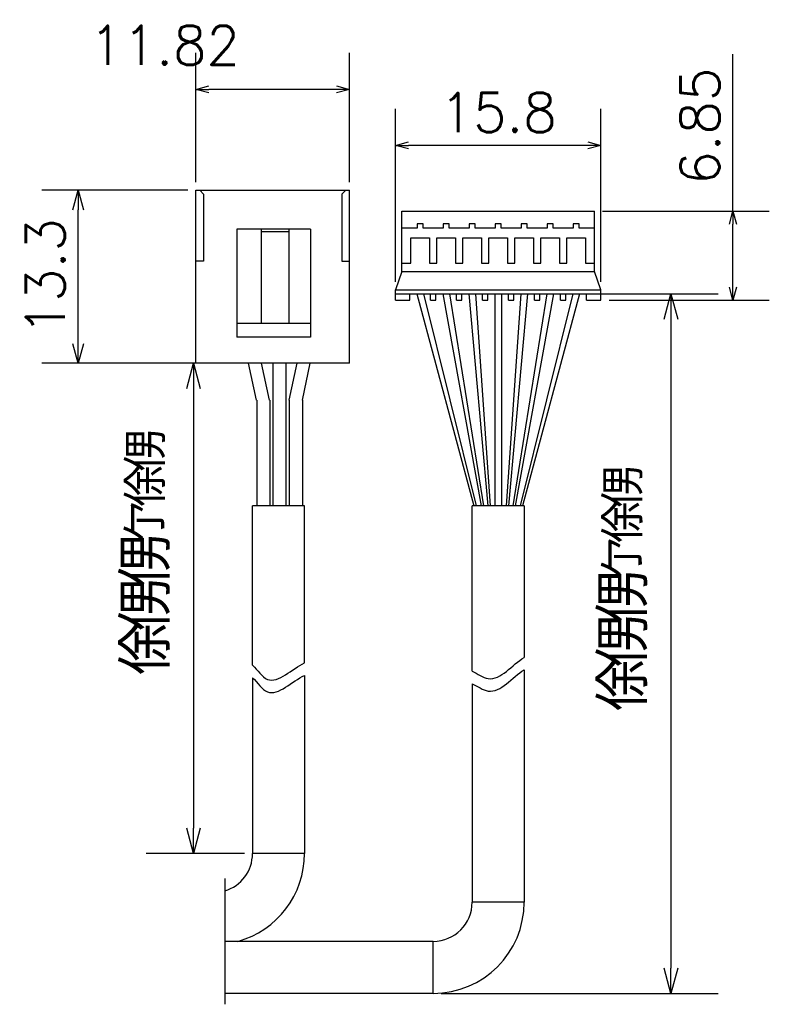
# Model space of a CAD drawing. Header units: millimetres. Extents: x -180 to 1258, y -624 to 333.
# Tile 4 of 5: x 150 to 208, y 257 to 333. Entities that reach past the tile are written whole.
import ezdxf

# ---------------------------------------------------------------- set-up
doc = ezdxf.new("R2010")
doc.units = ezdxf.units.MM
doc.header["$LTSCALE"] = 0.165354
doc.layers.add('NoLayerName_001', color=7, linetype='Continuous')
doc.styles.get("Standard").update_dxf_attribs({"font": 'txt', "bigfont": 'extfont2'})
doc.dimstyles.get("Standard").update_dxf_attribs({"dimtxt": 2.5, "dimasz": 2.5, "dimexe": 1.25, "dimexo": 0.625, "dimtad": 1, "dimzin": 0, "dimdsep": 46, "dimtxsty": 'Standard', "dimcen": 2.5, "dimadec": 0, "dimazin": 0, "dimtfac": 0.75, "dimtmove": 0, "dimatfit": 3, "dimfxl": 1, "dimarcsym": 0})

# ---------------------------------------------------------------- blocks, each defined once
blk = doc.blocks.new('_OPEN30')
at = {"color": 0, "linetype": 'ByBlock', "lineweight": -2}
for p, q in [((-1, 0.267949), (0, 0)), ((0, 0), (-1, -0.267949)), ((0, 0), (-1, 0))]:
    blk.add_line(p, q, dxfattribs=at)
blk = doc.blocks.new('*D71')
at = {"layer": 'Defpoints', "color": 0}
for p in [(179.322, 323.199), (179.322, 312.099), (195.122, 312.099)]:
    blk.add_point(p, dxfattribs=at)
at = {"layer": 'NoLayerName_001', "color": 0, "linetype": 'Continuous', "lineweight": 25}
for p, q in [((179.322, 312.724), (179.322, 325.999)), ((195.122, 312.724), (195.122, 325.999)), ((194.122, 323.199), (180.322, 323.199))]:
    blk.add_line(p, q, dxfattribs=at)
at = {"layer": 'NoLayerName_001', "color": 0, "lineweight": 25, "rotation": 180}
blk.add_blockref('_OPEN30', (179.322, 323.199), dxfattribs=at)
at = {"layer": 'NoLayerName_001', "color": 0, "lineweight": 25}
blk.add_blockref('_OPEN30', (195.122, 323.199), dxfattribs=at)
at = {"layer": 'NoLayerName_001', "color": 0, "lineweight": 25, "insert": (187.222, 325.73), "char_height": 3, "attachment_point": 5}
blk.add_mtext('15.8', dxfattribs=at)
blk = doc.blocks.new('*D72')
at = {"layer": 'Defpoints', "color": 0}
for p in [(194.622, 318.149), (205.272, 318.149), (195.122, 311.299)]:
    blk.add_point(p, dxfattribs=at)
at = {"layer": 'NoLayerName_001', "color": 0, "linetype": 'Continuous', "lineweight": 25}
for p, q in [((205.272, 318.149), (205.272, 330.212)), ((195.247, 318.149), (208.072, 318.149)), ((205.272, 312.299), (205.272, 317.149)), ((195.747, 311.299), (208.072, 311.299))]:
    blk.add_line(p, q, dxfattribs=at)
at = {"layer": 'NoLayerName_001', "color": 0, "lineweight": 25}
for p, rotation in [((205.272, 318.149), 90), ((205.272, 311.299), 270)]:
    blk.add_blockref('_OPEN30', p, dxfattribs=dict(at, rotation=rotation))
at = {"layer": 'NoLayerName_001', "color": 0, "lineweight": 25, "insert": (202.74, 324.68), "char_height": 3, "attachment_point": 5, "rotation": 90}
blk.add_mtext('6.85', dxfattribs=at)
blk = doc.blocks.new('*D73')
at = {"layer": 'Defpoints', "color": 0}
for p in [(163.977, 327.508), (163.977, 319.76), (175.797, 319.76)]:
    blk.add_point(p, dxfattribs=at)
at = {"layer": 'NoLayerName_001', "color": 0, "linetype": 'Continuous', "lineweight": 25}
for p, q in [((163.977, 320.385), (163.977, 330.308)), ((175.797, 320.385), (175.797, 330.308)), ((174.797, 327.508), (164.977, 327.508))]:
    blk.add_line(p, q, dxfattribs=at)
at = {"layer": 'NoLayerName_001', "color": 0, "lineweight": 25, "rotation": 180}
blk.add_blockref('_OPEN30', (163.977, 327.508), dxfattribs=at)
at = {"layer": 'NoLayerName_001', "color": 0, "lineweight": 25}
blk.add_blockref('_OPEN30', (175.797, 327.508), dxfattribs=at)
at = {"layer": 'NoLayerName_001', "color": 0, "lineweight": 25, "insert": (161.578, 330.893), "char_height": 3, "attachment_point": 5}
blk.add_mtext('11.82', dxfattribs=at)
blk = doc.blocks.new('*D74')
at = {"layer": 'Defpoints', "color": 0}
for p in [(154.93, 319.76), (163.977, 319.76), (163.977, 306.46)]:
    blk.add_point(p, dxfattribs=at)
at = {"layer": 'NoLayerName_001', "color": 0, "linetype": 'Continuous', "lineweight": 25}
for p, q in [((163.352, 319.76), (152.13, 319.76)), ((154.93, 307.96), (154.93, 318.26)), ((163.352, 306.46), (152.13, 306.46))]:
    blk.add_line(p, q, dxfattribs=at)
at = {"layer": 'NoLayerName_001', "color": 0, "lineweight": 25, "xscale": 1.5, "yscale": 1.5, "zscale": 1.5}
for p, rotation in [((154.93, 319.76), 90), ((154.93, 306.46), 270)]:
    blk.add_blockref('_OPEN30', p, dxfattribs=dict(at, rotation=rotation))
at = {"layer": 'NoLayerName_001', "color": 0, "lineweight": 25, "insert": (152.398, 313.11), "char_height": 3, "attachment_point": 5, "rotation": 90}
blk.add_mtext('13.3', dxfattribs=at)
blk = doc.blocks.new('*D75')
at = {"layer": 'Defpoints', "color": 0}
for p in [(169.035, 306.46), (163.796, 268.776), (168.332, 268.776)]:
    blk.add_point(p, dxfattribs=at)
at = {"layer": 'NoLayerName_001', "color": 0, "linetype": 'Continuous', "lineweight": 25}
for p, q in [((168.41, 306.46), (160.156, 306.46)), ((163.796, 304.51), (163.796, 270.726)), ((167.707, 268.776), (160.156, 268.776))]:
    blk.add_line(p, q, dxfattribs=at)
at = {"layer": 'NoLayerName_001', "color": 0, "lineweight": 25, "xscale": 1.95, "yscale": 1.95, "zscale": 1.95}
for p, rotation in [((163.796, 306.46), 90), ((163.796, 268.776), 270)]:
    blk.add_blockref('_OPEN30', p, dxfattribs=dict(at, rotation=rotation))
at = {"layer": 'NoLayerName_001', "color": 0, "lineweight": 25, "insert": (160.158, 291.711), "char_height": 3.64, "attachment_point": 5, "rotation": 90}
blk.add_mtext('\\A1;\\T0.8000;俆侽侽{{\\H0.80x;\\A1;亇俆侽}}', dxfattribs=at)
blk = doc.blocks.new('*D76')
at = {"layer": 'Defpoints', "color": 0}
for p in [(192.022, 311.799), (182.222, 258.032), (200.506, 258.032)]:
    blk.add_point(p, dxfattribs=at)
at = {"layer": 'NoLayerName_001', "color": 0, "linetype": 'Continuous', "lineweight": 25}
for p, q in [((192.647, 311.799), (204.146, 311.799)), ((200.506, 309.849), (200.506, 259.982)), ((182.847, 258.032), (204.146, 258.032))]:
    blk.add_line(p, q, dxfattribs=at)
at = {"layer": 'NoLayerName_001', "color": 0, "lineweight": 25, "xscale": 1.95, "yscale": 1.95, "zscale": 1.95}
for p, rotation in [((200.506, 311.799), 90), ((200.506, 258.032), 270)]:
    blk.add_blockref('_OPEN30', p, dxfattribs=dict(at, rotation=rotation))
at = {"layer": 'NoLayerName_001', "color": 0, "lineweight": 25, "insert": (196.868, 288.929), "char_height": 3.64, "attachment_point": 5, "rotation": 90}
blk.add_mtext('\\A1;\\T0.8000;俆侽侽{{\\H0.80x;\\A1;亇俆侽}}', dxfattribs=at)

msp = doc.modelspace()

# ---------------------------------------------------------------- linework, layer by layer
at = {"layer": 'NoLayerName_001', "color": 7, "linetype": 'Continuous', "lineweight": 25}
for p, q in [((163.9768, 319.7601), (175.7968, 319.7601)), ((163.9768, 306.4601), (163.9768, 319.7601)), ((164.5768, 319.4601), (164.2768, 319.7601)), ((164.5768, 319.4601), (164.5768, 314.3072)), ((175.4968, 319.7601), (175.1968, 319.4601)), ((175.1968, 319.4601), (175.1968, 314.3072)), ((175.7968, 306.4601), (175.7968, 319.7601)), ((179.8219, 318.1486), (194.6219, 318.1486)), ((179.8219, 313.4986), (179.8219, 318.1486)), ((179.8219, 318.1486), (194.6219, 318.1486)), ((179.8219, 313.4986), (179.8219, 318.1486)), ((194.6219, 313.4986), (194.6219, 318.1486)), ((194.6219, 313.4986), (194.6219, 318.1486)), ((181.4615, 317.1666), (180.9824, 317.1666)), ((180.9824, 317.1666), (180.9824, 316.8457)), ((181.4615, 317.1666), (180.9824, 317.1666)), ((180.9824, 317.1666), (180.9824, 316.8457)), ((181.4615, 316.8457), (181.4615, 317.1666)), ((181.4615, 316.8457), (181.4615, 317.1666)), ((183.4615, 317.1666), (182.9824, 317.1666)), ((182.9824, 317.1666), (182.9824, 316.8457)), ((183.4615, 317.1666), (182.9824, 317.1666)), ((182.9824, 317.1666), (182.9824, 316.8457)), ((183.4615, 316.8457), (183.4615, 317.1666)), ((183.4615, 316.8457), (183.4615, 317.1666)), ((185.4615, 317.1666), (184.9824, 317.1666)), ((184.9824, 317.1666), (184.9824, 316.8457)), ((185.4615, 317.1666), (184.9824, 317.1666)), ((184.9824, 317.1666), (184.9824, 316.8457)), ((185.4615, 316.8457), (185.4615, 317.1666)), ((185.4615, 316.8457), (185.4615, 317.1666)), ((187.4615, 317.1666), (186.9824, 317.1666)), ((186.9824, 317.1666), (186.9824, 316.8457)), ((187.4615, 317.1666), (186.9824, 317.1666)), ((186.9824, 317.1666), (186.9824, 316.8457)), ((187.4615, 316.8457), (187.4615, 317.1666)), ((187.4615, 316.8457), (187.4615, 317.1666)), ((189.4615, 317.1666), (188.9824, 317.1666)), ((188.9824, 317.1666), (188.9824, 316.8457)), ((189.4615, 317.1666), (188.9824, 317.1666)), ((188.9824, 317.1666), (188.9824, 316.8457)), ((189.4615, 316.8457), (189.4615, 317.1666)), ((189.4615, 316.8457), (189.4615, 317.1666)), ((191.4615, 317.1666), (190.9824, 317.1666)), ((190.9824, 317.1666), (190.9824, 316.8457)), ((191.4615, 317.1666), (190.9824, 317.1666)), ((190.9824, 317.1666), (190.9824, 316.8457)), ((191.4615, 316.8457), (191.4615, 317.1666)), ((191.4615, 316.8457), (191.4615, 317.1666)), ((193.4615, 317.1666), (192.9824, 317.1666)), ((192.9824, 317.1666), (192.9824, 316.8457)), ((193.4615, 317.1666), (192.9824, 317.1666)), ((192.9824, 317.1666), (192.9824, 316.8457)), ((193.4615, 316.8457), (193.4615, 317.1666)), ((193.4615, 316.8457), (193.4615, 317.1666)), ((167.1257, 316.7601), (167.1257, 308.4601)), ((172.7956, 316.7601), (167.1257, 316.7601)), ((168.9951, 316.7601), (168.9951, 309.5033)), ((171.1263, 316.5601), (168.9951, 316.5601)), ((171.1263, 316.7601), (171.1263, 309.5033)), ((172.7956, 316.7601), (172.7956, 308.4601)), ((180.9824, 316.8457), (179.8219, 316.8457)), ((180.9824, 316.8457), (179.8219, 316.8457)), ((182.9824, 316.8457), (181.4615, 316.8457)), ((182.9824, 316.8457), (181.4615, 316.8457)), ((184.9824, 316.8457), (183.4615, 316.8457)), ((184.9824, 316.8457), (183.4615, 316.8457)), ((186.9824, 316.8457), (185.4615, 316.8457)), ((186.9824, 316.8457), (185.4615, 316.8457)), ((188.9824, 316.8457), (187.4615, 316.8457)), ((188.9824, 316.8457), (187.4615, 316.8457)), ((190.9824, 316.8457), (189.4615, 316.8457)), ((190.9824, 316.8457), (189.4615, 316.8457)), ((192.9824, 316.8457), (191.4615, 316.8457)), ((192.9824, 316.8457), (191.4615, 316.8457)), ((194.6219, 316.8457), (193.4615, 316.8457)), ((194.6219, 316.8457), (193.4615, 316.8457)), ((180.5075, 314.1539), (180.5075, 316.0898)), ((180.5075, 316.0898), (181.9363, 316.0898)), ((180.5075, 314.1539), (180.5075, 316.0898)), ((180.5075, 316.0898), (181.9363, 316.0898)), ((181.9363, 316.0898), (181.9363, 314.1539)), ((181.9363, 316.0898), (181.9363, 314.1539)), ((182.5075, 314.1539), (182.5075, 316.0898)), ((182.5075, 316.0898), (183.9363, 316.0898)), ((182.5075, 314.1539), (182.5075, 316.0898)), ((182.5075, 316.0898), (183.9363, 316.0898)), ((183.9363, 316.0898), (183.9363, 314.1539)), ((183.9363, 316.0898), (183.9363, 314.1539)), ((184.5075, 314.1539), (184.5075, 316.0898)), ((184.5075, 316.0898), (185.9363, 316.0898)), ((184.5075, 314.1539), (184.5075, 316.0898)), ((184.5075, 316.0898), (185.9363, 316.0898)), ((185.9363, 316.0898), (185.9363, 314.1539)), ((185.9363, 316.0898), (185.9363, 314.1539)), ((186.5075, 314.1539), (186.5075, 316.0898)), ((186.5075, 316.0898), (187.9363, 316.0898)), ((186.5075, 314.1539), (186.5075, 316.0898)), ((186.5075, 316.0898), (187.9363, 316.0898)), ((187.9363, 316.0898), (187.9363, 314.1539)), ((187.9363, 316.0898), (187.9363, 314.1539)), ((188.5075, 314.1539), (188.5075, 316.0898)), ((188.5075, 316.0898), (189.9363, 316.0898)), ((188.5075, 314.1539), (188.5075, 316.0898)), ((188.5075, 316.0898), (189.9363, 316.0898)), ((189.9363, 316.0898), (189.9363, 314.1539)), ((189.9363, 316.0898), (189.9363, 314.1539)), ((190.5075, 314.1539), (190.5075, 316.0898)), ((190.5075, 316.0898), (191.9363, 316.0898)), ((190.5075, 314.1539), (190.5075, 316.0898)), ((190.5075, 316.0898), (191.9363, 316.0898)), ((191.9363, 316.0898), (191.9363, 314.1539)), ((191.9363, 316.0898), (191.9363, 314.1539)), ((192.5075, 314.1539), (192.5075, 316.0898)), ((192.5075, 316.0898), (193.9363, 316.0898)), ((192.5075, 314.1539), (192.5075, 316.0898)), ((192.5075, 316.0898), (193.9363, 316.0898)), ((193.9363, 316.0898), (193.9363, 314.1539)), ((193.9363, 316.0898), (193.9363, 314.1539)), ((164.5768, 314.3072), (163.9768, 314.3072)), ((175.1968, 314.3072), (175.7968, 314.3072)), ((179.8219, 314.1539), (180.5075, 314.1539)), ((179.8219, 314.1539), (180.5075, 314.1539)), ((181.9363, 314.1539), (182.5075, 314.1539)), ((181.9363, 314.1539), (182.5075, 314.1539)), ((183.9363, 314.1539), (184.5075, 314.1539)), ((183.9363, 314.1539), (184.5075, 314.1539)), ((185.9363, 314.1539), (186.5075, 314.1539)), ((185.9363, 314.1539), (186.5075, 314.1539)), ((187.9363, 314.1539), (188.5075, 314.1539)), ((187.9363, 314.1539), (188.5075, 314.1539)), ((189.9363, 314.1539), (190.5075, 314.1539)), ((189.9363, 314.1539), (190.5075, 314.1539)), ((191.9363, 314.1539), (192.5075, 314.1539)), ((191.9363, 314.1539), (192.5075, 314.1539)), ((193.9363, 314.1539), (194.6219, 314.1539)), ((193.9363, 314.1539), (194.6219, 314.1539)), ((179.8219, 313.4986), (179.3219, 312.0986)), ((179.8219, 313.4986), (179.3219, 312.0986)), ((179.8219, 313.4986), (194.6219, 313.4986)), ((179.8219, 313.4986), (194.6219, 313.4986)), ((195.1219, 312.0986), (194.6219, 313.4986)), ((195.1219, 312.0986), (194.6219, 313.4986)), ((179.3219, 312.0986), (195.1219, 312.0986)), ((179.3219, 311.2986), (179.3219, 312.0986)), ((179.3219, 312.0986), (195.1219, 312.0986)), ((179.3219, 311.2986), (179.3219, 312.0986)), ((179.3219, 311.7986), (195.1219, 311.7986)), ((179.3219, 311.7986), (195.1219, 311.7986)), ((180.4219, 311.2986), (180.4219, 311.7986)), ((180.4219, 311.2986), (180.4219, 311.7986)), ((180.9719, 311.7986), (185.3616, 295.5069)), ((181.4719, 311.7986), (185.538, 295.5069)), ((182.0219, 311.2986), (182.0219, 311.7986)), ((182.0219, 311.2986), (182.0219, 311.7986)), ((182.4219, 311.2986), (182.4219, 311.7986)), ((182.4219, 311.2986), (182.4219, 311.7986)), ((182.9719, 311.7986), (185.9186, 295.5069)), ((183.4719, 311.7986), (186.0949, 295.5069)), ((184.0219, 311.2986), (184.0219, 311.7986)), ((184.0219, 311.2986), (184.0219, 311.7986)), ((184.4219, 311.2986), (184.4219, 311.7986)), ((184.4219, 311.2986), (184.4219, 311.7986)), ((184.9719, 311.7986), (186.4338, 295.5069)), ((185.4719, 311.7986), (186.6101, 295.5069)), ((186.0219, 311.2986), (186.0219, 311.7986)), ((186.0219, 311.2986), (186.0219, 311.7986)), ((186.4219, 311.2986), (186.4219, 311.7986)), ((186.4219, 311.2986), (186.4219, 311.7986)), ((186.9719, 311.7986), (186.9719, 295.5069)), ((187.4719, 311.7986), (187.4719, 295.5069)), ((188.9719, 311.7986), (187.8337, 295.5069)), ((189.4719, 311.7986), (188.0101, 295.5069)), ((188.0219, 311.2986), (188.0219, 311.7986)), ((188.0219, 311.2986), (188.0219, 311.7986)), ((190.9719, 311.7986), (188.3489, 295.5069)), ((188.4219, 311.2986), (188.4219, 311.7986)), ((188.4219, 311.2986), (188.4219, 311.7986)), ((191.4719, 311.7986), (188.5253, 295.5069)), ((192.9719, 311.7986), (188.9059, 295.5069)), ((193.4719, 311.7986), (189.0822, 295.5069)), ((190.0219, 311.2986), (190.0219, 311.7986)), ((190.0219, 311.2986), (190.0219, 311.7986)), ((190.4219, 311.2986), (190.4219, 311.7986)), ((190.4219, 311.2986), (190.4219, 311.7986)), ((192.0219, 311.2986), (192.0219, 311.7986)), ((192.0219, 311.2986), (192.0219, 311.7986)), ((192.4219, 311.2986), (192.4219, 311.7986)), ((192.4219, 311.2986), (192.4219, 311.7986)), ((194.0219, 311.2986), (194.0219, 311.7986)), ((194.0219, 311.2986), (194.0219, 311.7986)), ((195.1219, 311.2986), (195.1219, 312.0986)), ((195.1219, 311.2986), (195.1219, 312.0986)), ((179.3219, 311.2986), (180.4219, 311.2986)), ((179.3219, 311.2986), (180.4219, 311.2986)), ((182.0219, 311.2986), (182.4219, 311.2986)), ((182.0219, 311.2986), (182.4219, 311.2986)), ((184.0219, 311.2986), (184.4219, 311.2986)), ((184.0219, 311.2986), (184.4219, 311.2986)), ((186.0219, 311.2986), (186.4219, 311.2986)), ((186.0219, 311.2986), (186.4219, 311.2986)), ((188.0219, 311.2986), (188.4219, 311.2986)), ((188.0219, 311.2986), (188.4219, 311.2986)), ((190.0219, 311.2986), (190.4219, 311.2986)), ((190.0219, 311.2986), (190.4219, 311.2986)), ((192.0219, 311.2986), (192.4219, 311.2986)), ((192.0219, 311.2986), (192.4219, 311.2986)), ((194.0219, 311.2986), (195.1219, 311.2986)), ((194.0219, 311.2986), (195.1219, 311.2986)), ((172.7956, 309.5033), (167.1257, 309.5033)), ((172.7956, 308.4601), (167.1257, 308.4601)), ((175.7968, 306.4601), (163.9768, 306.4601)), ((168.6412, 303.6216), (168.0353, 306.4601)), ((169.6412, 303.6216), (169.0353, 306.4601)), ((169.9026, 306.4601), (169.9026, 295.5069)), ((170.9026, 306.4601), (170.9026, 295.5069)), ((171.1639, 303.6216), (171.7698, 306.4601)), ((172.1639, 303.6216), (172.7698, 306.4601)), ((168.6549, 303.6216), (168.6549, 295.5069)), ((169.6549, 303.6216), (169.6549, 295.5069)), ((171.1639, 303.6216), (171.1639, 295.5069)), ((172.1639, 303.6216), (172.1639, 295.5069)), ((172.3322, 295.5069), (168.3322, 295.5069)), ((168.3322, 283.247), (168.3322, 295.5069)), ((172.3322, 283.4241), (172.3322, 295.5069)), ((189.2219, 295.5069), (185.2219, 295.5069)), ((185.2219, 282.7866), (185.2219, 295.5069)), ((189.2219, 295.5069), (189.2219, 283.854)), ((168.3322, 282.2906), (168.3322, 268.7758)), ((172.3322, 282.4678), (172.3322, 268.7758)), ((189.2219, 282.8976), (189.2219, 265.032)), ((185.2219, 281.8302), (185.2219, 265.032)), ((172.3322, 268.7758), (168.3322, 268.7758)), ((189.2219, 265.032), (185.2219, 265.032)), ((182.2219, 262.032), (166.193, 262.032)), ((182.2219, 258.032), (182.2219, 262.032)), ((182.2219, 258.032), (166.193, 258.032))]:
    msp.add_line(p, q, dxfattribs=at)
at = {"layer": 'NoLayerName_001', "color": 250, "linetype": 'Continuous', "lineweight": 25}
msp.add_line((166.193, 266.871), (166.193, 257.1929), dxfattribs=at)
at = {"layer": 'NoLayerName_001', "color": 7, "linetype": 'Continuous', "lineweight": 25}
for centre, radius, start in [((165.3322, 268.7758), 3, 286.70204), ((165.3322, 268.7758), 7, 285.547525), ((182.2219, 265.032), 3, 270), ((182.2219, 265.032), 7, 270)]:
    msp.add_arc(centre, radius, start, 0, dxfattribs=at)
for points, knots in [([(185.2219, 282.7866), (185.6354, 282.5992), (187.0444, 281.5527), (188.302, 283.3108), (189.2219, 283.854)], [0, 0, 0, 0, 1.3617188, 4.5666168, 4.5666168, 4.5666168, 4.5666168]), ([(168.3322, 283.247), (168.7196, 282.8852), (169.7667, 281.2397), (171.3862, 283.0033), (172.3322, 283.4241)], [0, 0, 0, 0, 1.589963, 4.6960071, 4.6960071, 4.6960071, 4.6960071]), ([(168.3322, 282.2906), (168.7196, 281.9289), (169.7667, 280.2834), (171.3862, 282.047), (172.3322, 282.4678)], [0, 0, 0, 0, 1.589963, 4.6960071, 4.6960071, 4.6960071, 4.6960071]), ([(185.2219, 281.8302), (185.6354, 281.6429), (187.0444, 280.5963), (188.302, 282.3545), (189.2219, 282.8976)], [0, 0, 0, 0, 1.3617194, 4.5666174, 4.5666174, 4.5666174, 4.5666174])]:
    msp.add_open_spline(points, degree=3, knots=knots, dxfattribs=at)

# ---------------------------------------------------------------- dimensions: what is measured, and where the dimension line sits
for base, p1, p2, angle, override, picture, middle in [((163.9768, 327.5083), (175.7968, 319.7601), (163.9768, 319.7601), 180, {"dimtxt": 3, "dimasz": 1, "dimexe": 2.8, "dimgap": 1, "dimdec": 3, "dimzin": 8, "dimblk": 'OPEN30', "dimclrd": 0, "dimclre": 0, "dimclrt": 0, "dimtp": 0, "dimtm": 0, "dimtmove": 2, "dimlwd": 25, "dimlwe": 25}, '*D73', (161.5778, 330.8927)), ((205.2715, 318.1486), (195.1219, 311.2986), (194.6219, 318.1486), 90, {"dimtxt": 3, "dimasz": 1, "dimexe": 2.8, "dimgap": 1, "dimdec": 3, "dimzin": 8, "dimblk": 'OPEN30', "dimclrd": 0, "dimclre": 0, "dimclrt": 0, "dimtp": 0, "dimtm": 0, "dimlwd": 25, "dimlwe": 25}, '*D72', (205.2715, 324.6801)), ((179.3219, 323.1986), (195.1219, 312.0986), (179.3219, 312.0986), 180, {"dimtxt": 3, "dimasz": 1, "dimexe": 2.8, "dimgap": 1, "dimdec": 3, "dimzin": 8, "dimblk": 'OPEN30', "dimclrd": 0, "dimclre": 0, "dimclrt": 0, "dimtp": 0, "dimtm": 0, "dimlwd": 25, "dimlwe": 25}, '*D71', (187.2219, 323.1986)), ((154.9299, 319.7601), (163.9768, 306.4601), (163.9768, 319.7601), 90, {"dimtxt": 3, "dimasz": 1.5, "dimexe": 2.8, "dimgap": 1, "dimdec": 3, "dimzin": 8, "dimblk": 'OPEN30', "dimclrd": 0, "dimclre": 0, "dimclrt": 0, "dimtp": 0, "dimtm": 0, "dimlwd": 25, "dimlwe": 25}, '*D74', (154.9299, 313.1101))]:
    dim = msp.add_linear_dim(base=base, p1=p1, p2=p2, angle=angle, dimstyle='Standard', override=override, dxfattribs=at)
    dim.commit()
    dim.dimension.update_dxf_attribs({"geometry": picture, "text_midpoint": middle, "dimtype": 160})
for base, p1, p2, picture, middle in [((200.5062, 258.032), (192.0219, 311.7986), (182.2219, 258.032), '*D76', (200.5062, 288.9292)), ((163.7962, 268.7758), (169.0353, 306.4601), (168.3322, 268.7758), '*D75', (163.7962, 291.7112))]:
    dim = msp.add_linear_dim(base=base, p1=p1, p2=p2, angle=270, text='\\T0.8000;俆侽侽{{\\H0.80x;\\A1;亇俆侽}}', dimstyle='Standard', override={"dimtxt": 3.64, "dimasz": 1.95, "dimexe": 3.64, "dimgap": 1.3, "dimdec": 3, "dimzin": 8, "dimpost": '<>{{\\H0.80x;\\A1;亇俆侽}}', "dimblk": 'OPEN30', "dimclrd": 0, "dimclre": 0, "dimclrt": 0, "dimtp": 0, "dimtm": 0, "dimtfac": 0.8, "dimtolj": 1, "dimlwd": 25, "dimlwe": 25}, dxfattribs=at)
    dim.commit()
    dim.dimension.update_dxf_attribs({"geometry": picture, "text_midpoint": middle, "dimtype": 160})

doc.saveas('drawing.dxf')
